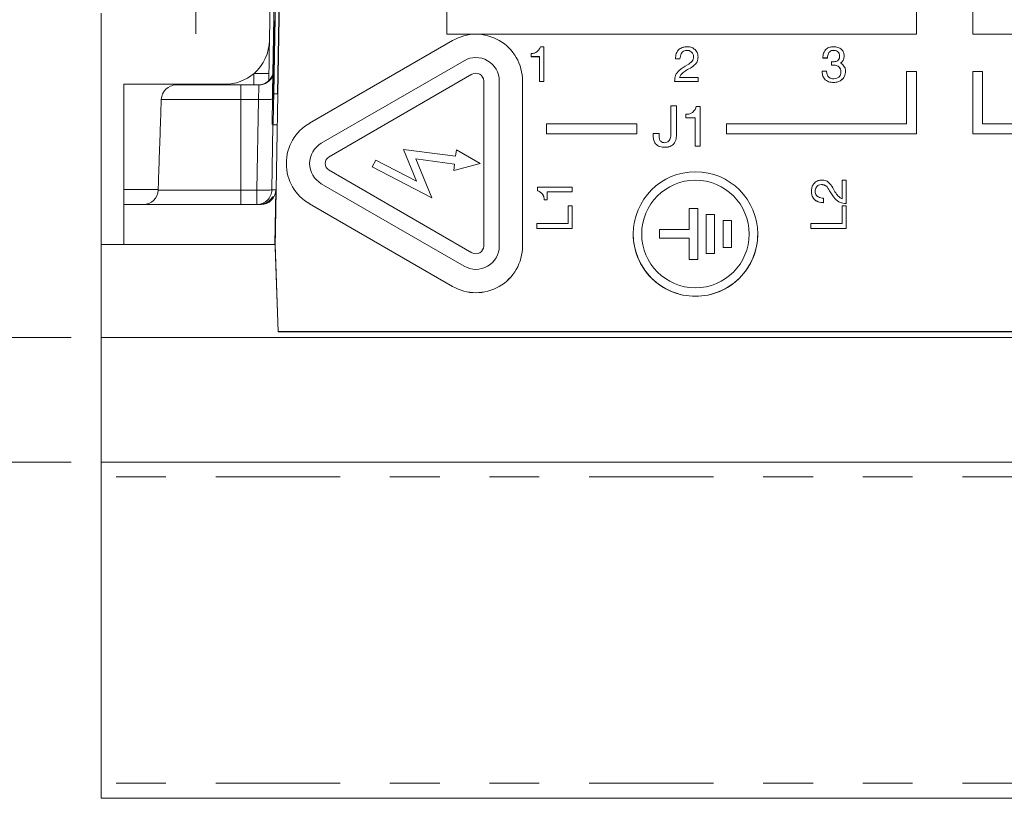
# Model space of a CAD drawing. Header units: inches. Extents: x 0.8 to 33.2, y 0.3 to 21.8.
# Tile 2 of 52: x 6.6 to 8.6, y 5.2 to 6.8. Entities that reach past the tile are written whole.
import ezdxf

# ---------------------------------------------------------------- set-up
doc = ezdxf.new("R2010")
doc.units = ezdxf.units.IN
doc.header["$MEASUREMENT"] = 0
doc.linetypes.add('PHANTOM', pattern=[0.5, 0.25, -0.05, 0.05, -0.05, 0.05, -0.05])
doc.styles.add('SLDTEXTSTYLE0', font='TXT', dxfattribs={"width": 0.75})
doc.dimstyles.new('SLDDIMSTYLE0', dxfattribs={"dimtxt": 0.12, "dimasz": 0.18, "dimexe": 0, "dimexo": 0.0625, "dimgap": 0.03, "dimtad": 0, "dimtih": 1, "dimtoh": 1, "dimrnd": 1e-09, "dimzin": 12, "dimdsep": 46, "dimtxsty": 'SLDTEXTSTYLE0', "dimsah": 1, "dimcen": 0.09, "dimadec": 0, "dimazin": 0, "dimtfac": 1, "dimtofl": 0, "dimtmove": 0, "dimatfit": 3, "dimfxl": 1, "dimtolj": 1, "dimtzin": 12, "dimarcsym": 0})
doc.dimstyles.new('SLDDIMSTYLE1', dxfattribs={"dimtxt": 0.12, "dimasz": 0.18, "dimexe": 0, "dimexo": 0.0625, "dimgap": 0.03, "dimtad": 0, "dimtih": 1, "dimtoh": 1, "dimrnd": 1e-09, "dimzin": 12, "dimdsep": 46, "dimtxsty": 'SLDTEXTSTYLE0', "dimsah": 1, "dimcen": 0.09, "dimadec": 0, "dimazin": 0, "dimtfac": 1, "dimtofl": 0, "dimtmove": 0, "dimatfit": 3, "dimfxl": 1, "dimtolj": 1, "dimtzin": 12, "dimarcsym": 0})

# ---------------------------------------------------------------- blocks, each defined once
blk = doc.blocks.new('*D4')
at = {"color": 7, "linetype": 'Continuous', "lineweight": 0}
for p, q in [((5.6014, 6.844), (5.6014, 7.144)), ((6.7594, 6.844), (5.4814, 6.844)), ((5.5084, 6.56), (5.5084, 6.3984)), ((5.5084, 6.56), (5.5327, 6.56)), ((5.9158, 6.56), (5.8915, 6.56)), ((5.9158, 6.56), (5.9158, 6.3984)), ((5.5084, 6.3984), (5.5327, 6.3984)), ((5.9158, 6.3984), (5.8915, 6.3984)), ((6.6894, 6.1145), (5.4814, 6.1145)), ((5.6014, 6.1145), (5.6014, 5.8145))]:
    blk.add_line(p, q, dxfattribs=at)
for points in [[(5.6014, 6.844), (5.6326, 7.024), (5.5701, 7.024)], [(5.6014, 6.1145), (5.5701, 5.9345), (5.6326, 5.9345)]]:
    blk.add_solid(points, dxfattribs=at)
at = {"color": 7, "linetype": 'Continuous', "lineweight": 0, "char_height": 0.12, "attachment_point": 1, "style": 'SLDTEXTSTYLE0'}
for s, insert in [('.73', (5.2382, 6.5388)), ('18.5', (5.557, 6.5388))]:
    blk.add_mtext(s, dxfattribs=dict(at, insert=insert))
blk = doc.blocks.new('*D5')
at = {"color": 7, "linetype": 'Continuous', "lineweight": 0}
for p, q in [((6.7348, 8.2815), (4.1235, 8.2815)), ((4.2435, 8.2815), (4.2435, 7.1681)), ((4.1949, 7.1538), (4.1949, 6.9921)), ((4.1949, 7.1538), (4.2192, 7.1538)), ((4.6023, 7.1538), (4.578, 7.1538)), ((4.6023, 7.1538), (4.6023, 6.9921)), ((4.1949, 6.9921), (4.2192, 6.9921)), ((4.6023, 6.9921), (4.578, 6.9921)), ((4.2435, 5.8645), (4.2435, 6.9779)), ((6.6894, 5.8645), (4.1235, 5.8645))]:
    blk.add_line(p, q, dxfattribs=at)
for points in [[(4.2435, 8.2815), (4.2123, 8.1015), (4.2748, 8.1015)], [(4.2435, 5.8645), (4.2748, 6.0445), (4.2123, 6.0445)]]:
    blk.add_solid(points, dxfattribs=at)
at = {"color": 7, "linetype": 'Continuous', "lineweight": 0, "char_height": 0.12, "attachment_point": 1, "style": 'SLDTEXTSTYLE0'}
for s, insert in [('2.42', (3.8361, 7.1325)), ('61.4', (4.2435, 7.1325))]:
    blk.add_mtext(s, dxfattribs=dict(at, insert=insert))
blk = doc.blocks.new('SW_CENTERMARKSYMBOL_1')
at = {"color": 0, "linetype": 'Continuous', "lineweight": 0}
for q in [(0, 0.12), (-0.12, 0), (0, -0.12), (0.12, 0)]:
    blk.add_line((0, 0), q, dxfattribs=at)

msp = doc.modelspace()

# ---------------------------------------------------------------- linework, layer by layer
at = {"color": 7, "linetype": 'Continuous', "lineweight": 15}
for p, q in [((7.1309, 8.1394), (7.0989, 6.2954)), ((7.096, 6.6037), (7.12, 7.9785)), ((7.1035, 6.6036), (7.1275, 7.9784)), ((7.444, 7.2564), (7.444, 6.7234)), ((8.387, 6.7234), (8.387, 7.2564)), ((8.5, 7.2564), (8.5, 6.7234)), ((7.0921, 6.9813), (7.0873, 6.7113)), ((7.0998, 6.953), (7.0938, 6.6059)), ((6.7494, 6.766), (6.7494, 6.3015)), ((7.0971, 6.7381), (7.0973, 6.7466)), ((7.0973, 6.7466), (7.0976, 6.7464)), ((7.0973, 6.7466), (7.0974, 6.7466)), ((7.0974, 6.7466), (7.0977, 6.7464)), ((7.0976, 6.7464), (7.0974, 6.7378)), ((7.0977, 6.7464), (7.0975, 6.7378)), ((7.0976, 6.7464), (7.0977, 6.7464)), ((7.0979, 6.7488), (7.0977, 6.7403)), ((7.098, 6.7503), (7.0981, 6.7503)), ((7.0966, 6.7324), (7.0967, 6.7424)), ((7.0969, 6.7321), (7.0966, 6.7324)), ((7.0966, 6.7067), (7.0973, 6.7306)), ((7.0967, 6.7424), (7.097, 6.7421)), ((7.0967, 6.7424), (7.0968, 6.7424)), ((7.0968, 6.7424), (7.0971, 6.7421)), ((7.097, 6.7421), (7.0969, 6.7321)), ((7.0969, 6.7321), (7.097, 6.7321)), ((7.0971, 6.7421), (7.097, 6.7321)), ((7.097, 6.7421), (7.0971, 6.7421)), ((7.0974, 6.7378), (7.0971, 6.7381)), ((7.0973, 6.7306), (7.0971, 6.7215)), ((7.0974, 6.7306), (7.0972, 6.7215)), ((7.0973, 6.7306), (7.0974, 6.7306)), ((7.0974, 6.7378), (7.0975, 6.7378)), ((7.0977, 6.7282), (7.0978, 6.7282)), ((7.0965, 6.7092), (7.0962, 6.7005)), ((7.0963, 6.7151), (7.0964, 6.7151)), ((7.0966, 6.7092), (7.0963, 6.7005)), ((7.0964, 6.7091), (7.0967, 6.7206)), ((7.0964, 6.6971), (7.0966, 6.7067)), ((7.0967, 6.7206), (7.0965, 6.7092)), ((7.0969, 6.7147), (7.0965, 6.6888)), ((7.0965, 6.6914), (7.0968, 6.7121)), ((7.0965, 6.7092), (7.0966, 6.7092)), ((7.0968, 6.7206), (7.0966, 6.7092)), ((7.097, 6.7147), (7.0966, 6.6888)), ((7.0967, 6.7206), (7.0968, 6.7206)), ((7.0968, 6.7121), (7.0967, 6.7063)), ((7.0967, 6.7063), (7.0967, 6.7063)), ((7.0971, 6.7215), (7.0969, 6.7147)), ((7.0969, 6.7147), (7.097, 6.7147)), ((7.0972, 6.7215), (7.097, 6.7147)), ((7.0971, 6.7215), (7.0972, 6.7215)), ((7.0971, 6.7029), (7.0973, 6.7114)), ((7.0971, 6.7053), (7.0972, 6.7053)), ((7.4552, 6.7109), (7.1681, 6.5451)), ((7.444, 6.7234), (8.387, 6.7234)), ((8.5, 6.7234), (9.65, 6.7234)), ((7.0953, 6.6607), (7.0958, 6.6914)), ((7.0959, 6.6918), (7.0955, 6.6707)), ((7.0956, 6.6706), (7.0959, 6.6895)), ((7.096, 6.6918), (7.0959, 6.6895)), ((7.0959, 6.6857), (7.096, 6.6857)), ((7.0962, 6.7005), (7.0963, 6.7005)), ((7.0963, 6.6727), (7.0964, 6.6971)), ((7.0965, 6.6888), (7.0964, 6.6818)), ((7.0965, 6.7019), (7.0966, 6.7019)), ((7.0965, 6.6977), (7.0965, 6.6914)), ((7.0965, 6.6977), (7.0966, 6.6977)), ((7.0966, 6.6888), (7.0965, 6.6818)), ((7.0965, 6.6888), (7.0966, 6.6888)), ((7.0966, 6.6836), (7.0968, 6.6921)), ((7.0968, 6.6921), (7.0971, 6.6919)), ((7.0968, 6.6921), (7.0969, 6.6921)), ((7.0969, 6.6921), (7.0972, 6.6919)), ((7.0971, 6.6919), (7.0969, 6.6833)), ((7.0972, 6.6919), (7.097, 6.6833)), ((7.0971, 6.7029), (7.0972, 6.7029)), ((7.0971, 6.6919), (7.0972, 6.6919)), ((7.6315, 6.6983), (7.6385, 6.6983)), ((7.6385, 6.6983), (7.6385, 6.6285)), ((7.9256, 6.6911), (7.9256, 6.691)), ((8.2204, 6.6911), (8.2204, 6.691)), ((7.0955, 6.6707), (7.0956, 6.6706)), ((7.0955, 6.6707), (7.0956, 6.6707)), ((7.0958, 6.6807), (7.0956, 6.6705)), ((7.0956, 6.6707), (7.0956, 6.6707)), ((7.0956, 6.6705), (7.0958, 6.6704)), ((7.0956, 6.6705), (7.0957, 6.6705)), ((7.0958, 6.6704), (7.0956, 6.6604)), ((7.0959, 6.6807), (7.0957, 6.6705)), ((7.0957, 6.6705), (7.0959, 6.6704)), ((7.0959, 6.6704), (7.0957, 6.6604)), ((7.0958, 6.6807), (7.0959, 6.6807)), ((7.0958, 6.6704), (7.0959, 6.6704)), ((7.0959, 6.6647), (7.096, 6.6735)), ((7.096, 6.6735), (7.096, 6.658)), ((7.096, 6.6735), (7.0961, 6.6735)), ((7.0961, 6.6735), (7.0961, 6.658)), ((7.0964, 6.6818), (7.0963, 6.6727)), ((7.0963, 6.6727), (7.0964, 6.6727)), ((7.0965, 6.6818), (7.0964, 6.6727)), ((7.0964, 6.6818), (7.0965, 6.6818)), ((7.0969, 6.6833), (7.0966, 6.6836)), ((7.0966, 6.6718), (7.0967, 6.6718)), ((7.0969, 6.6833), (7.097, 6.6833)), ((7.4786, 6.6703), (7.1915, 6.5045)), ((7.6131, 6.6784), (7.6131, 6.6847)), ((7.6295, 6.6784), (7.6131, 6.6784)), ((7.6131, 6.6784), (7.6131, 6.6783)), ((7.6295, 6.6783), (7.6131, 6.6783)), ((7.6295, 6.6285), (7.6295, 6.6784)), ((7.912, 6.6738), (7.903, 6.6738)), ((7.903, 6.6738), (7.903, 6.6738)), ((7.912, 6.6738), (7.903, 6.6738)), ((7.912, 6.6738), (7.912, 6.6738)), ((7.9483, 6.6777), (7.9483, 6.6776)), ((8.2082, 6.6757), (8.1991, 6.6757)), ((8.1991, 6.6757), (8.1991, 6.6756)), ((8.2082, 6.6756), (8.1991, 6.6756)), ((8.2082, 6.6757), (8.2082, 6.6756)), ((8.2164, 6.6611), (8.2164, 6.6684)), ((8.2368, 6.6672), (8.2368, 6.6671)), ((8.2418, 6.6803), (8.2418, 6.6802)), ((7.0956, 6.6604), (7.0953, 6.6607)), ((7.0959, 6.6486), (7.0954, 6.6361)), ((7.0954, 6.6394), (7.0957, 6.648)), ((7.096, 6.6486), (7.0955, 6.6361)), ((7.0956, 6.6604), (7.0957, 6.6604)), ((7.0959, 6.6556), (7.0959, 6.6647)), ((7.096, 6.658), (7.0959, 6.6486)), ((7.0959, 6.6486), (7.096, 6.6486)), ((7.0961, 6.658), (7.096, 6.6486)), ((7.096, 6.658), (7.0961, 6.658)), ((7.0961, 6.653), (7.0962, 6.653)), ((7.9298, 6.6538), (7.9298, 6.6538)), ((8.1973, 6.6493), (8.1973, 6.6493)), ((8.1973, 6.6493), (8.2064, 6.6493)), ((8.2164, 6.6611), (8.2164, 6.661)), ((8.2235, 6.6611), (8.2235, 6.6611)), ((8.2317, 6.6575), (8.2317, 6.6575)), ((8.2445, 6.6489), (8.2445, 6.6489)), ((8.367, 6.6485), (8.367, 6.5435)), ((8.387, 6.6485), (8.367, 6.6485)), ((8.387, 6.5235), (8.387, 6.6485)), ((8.52, 6.6485), (8.5, 6.6485)), ((8.5, 6.6485), (8.5, 6.5235)), ((8.52, 6.5435), (8.52, 6.6485)), ((7.0952, 6.6291), (7.0954, 6.6394)), ((7.0952, 6.617), (7.0952, 6.6291)), ((7.0954, 6.6319), (7.0953, 6.6186)), ((7.0954, 6.6361), (7.0955, 6.6361)), ((7.0954, 6.6342), (7.0955, 6.6342)), ((7.0955, 6.6319), (7.0954, 6.6186)), ((7.0954, 6.6319), (7.0955, 6.6319)), ((7.0956, 6.6221), (7.0959, 6.6429)), ((7.096, 6.643), (7.0957, 6.6307)), ((7.0957, 6.6307), (7.0959, 6.6305)), ((7.0957, 6.6307), (7.0958, 6.6307)), ((7.0962, 6.6436), (7.0958, 6.6219)), ((7.0961, 6.643), (7.0958, 6.6307)), ((7.0958, 6.6307), (7.0959, 6.6306)), ((7.0963, 6.6436), (7.0959, 6.6219)), ((7.0959, 6.6305), (7.0962, 6.643)), ((7.096, 6.643), (7.0961, 6.643)), ((7.0962, 6.6436), (7.0963, 6.6436)), ((7.4942, 6.6432), (7.2072, 6.4775)), ((7.4942, 6.6432), (7.2072, 6.4775)), ((7.5177, 6.2982), (7.5177, 6.6297)), ((7.5489, 6.2982), (7.5489, 6.6297)), ((7.5958, 6.2982), (7.5958, 6.6297)), ((7.6385, 6.6285), (7.6295, 6.6285)), ((7.6295, 6.6285), (7.6295, 6.6284)), ((7.6385, 6.6284), (7.6295, 6.6284)), ((7.6385, 6.6285), (7.6385, 6.6284)), ((7.9011, 6.6285), (7.9011, 6.6287)), ((7.9011, 6.6285), (7.9011, 6.6284)), ((7.9483, 6.6285), (7.9011, 6.6285)), ((7.9483, 6.6284), (7.9011, 6.6284)), ((7.9109, 6.6366), (7.9483, 6.6366)), ((7.9138, 6.6419), (7.9138, 6.6419)), ((7.9483, 6.6366), (7.9483, 6.6285)), ((7.9483, 6.6285), (7.9483, 6.6284)), ((8.2209, 6.6267), (8.2209, 6.6266)), ((6.9974, 6.6229), (6.7948, 6.6229)), ((6.7948, 6.6229), (6.7948, 6.4115)), ((6.9001, 6.6215), (7.0297, 6.6215)), ((7.0297, 6.6215), (7.0661, 6.6215)), ((7.0952, 6.6084), (7.0946, 6.5934)), ((7.0953, 6.6084), (7.0947, 6.5934)), ((7.0948, 6.6023), (7.0951, 6.6111)), ((7.0953, 6.6186), (7.0952, 6.6084)), ((7.0952, 6.6084), (7.0953, 6.6084)), ((7.0954, 6.6186), (7.0953, 6.6084)), ((7.0953, 6.6186), (7.0954, 6.6186)), ((7.0958, 6.6219), (7.0956, 6.6221)), ((7.0958, 6.6219), (7.0959, 6.6219)), ((7.0946, 6.5934), (7.0948, 6.6023)), ((7.0946, 6.5934), (7.0947, 6.5934)), ((7.8937, 6.5794), (7.9051, 6.5794)), ((7.8937, 6.5213), (7.8937, 6.5794)), ((7.9051, 6.5794), (7.9051, 6.5213)), ((7.9447, 6.5783), (7.9528, 6.5783)), ((7.9528, 6.5783), (7.9528, 6.4985)), ((7.9238, 6.5555), (7.9238, 6.5628)), ((7.9424, 6.5555), (7.9238, 6.5555)), ((7.9424, 6.5555), (7.9238, 6.5555)), ((7.9238, 6.5555), (7.9238, 6.5555)), ((7.9424, 6.4985), (7.9424, 6.5555)), ((7.093, 6.5431), (7.0946, 6.5415)), ((7.0946, 6.5415), (7.1021, 6.5414)), ((7.8255, 6.5435), (7.644, 6.5435)), ((7.644, 6.5435), (7.644, 6.5235)), ((7.8255, 6.5235), (7.8255, 6.5435)), ((8.367, 6.5435), (8.0055, 6.5435)), ((8.0055, 6.5435), (8.0055, 6.5235)), ((8.985, 6.5435), (8.52, 6.5435)), ((7.644, 6.5235), (7.8255, 6.5235)), ((7.644, 6.5235), (7.644, 6.5234)), ((7.644, 6.5234), (7.8255, 6.5234)), ((7.8255, 6.5235), (7.8255, 6.5234)), ((7.8584, 6.5189), (7.8584, 6.5244)), ((7.8584, 6.5244), (7.8699, 6.5244)), ((7.8699, 6.5244), (7.8699, 6.5189)), ((7.9051, 6.5213), (7.9051, 6.5212)), ((8.0055, 6.5235), (8.387, 6.5235)), ((8.0055, 6.5235), (8.0055, 6.5234)), ((8.0055, 6.5234), (8.387, 6.5234)), ((8.387, 6.5235), (8.387, 6.5234)), ((8.5, 6.5235), (8.985, 6.5235)), ((8.5, 6.5235), (8.5, 6.5234)), ((8.5, 6.5234), (8.985, 6.5234)), ((7.3564, 6.4921), (7.3829, 6.4283)), ((7.3564, 6.4921), (7.3829, 6.4283)), ((7.4614, 6.4783), (7.3564, 6.4921)), ((7.3564, 6.4921), (7.3564, 6.4921)), ((7.4632, 6.4914), (7.4614, 6.4783)), ((7.5108, 6.4639), (7.4632, 6.4914)), ((7.8818, 6.4964), (7.8818, 6.4964)), ((7.9528, 6.4985), (7.9424, 6.4985)), ((7.9424, 6.4985), (7.9424, 6.4984)), ((7.9528, 6.4984), (7.9424, 6.4984)), ((7.9528, 6.4985), (7.9528, 6.4984)), ((7.3012, 6.4709), (7.294, 6.457)), ((7.3829, 6.4283), (7.3012, 6.4709)), ((7.3812, 6.4731), (7.4594, 6.4628)), ((7.3812, 6.4731), (7.4594, 6.4628)), ((7.4137, 6.3947), (7.3812, 6.4731)), ((7.2072, 6.4504), (7.4942, 6.2847)), ((7.294, 6.457), (7.4137, 6.3947)), ((7.294, 6.457), (7.4137, 6.3947)), ((7.294, 6.457), (7.294, 6.457)), ((7.4577, 6.4497), (7.5108, 6.4639)), ((7.4577, 6.4497), (7.5108, 6.4639)), ((7.4594, 6.4628), (7.4577, 6.4497)), ((7.4577, 6.4497), (7.4577, 6.4497)), ((7.5108, 6.4639), (7.5108, 6.4639)), ((8.2378, 6.3932), (8.2378, 6.4306)), ((8.2378, 6.4306), (8.2459, 6.4306)), ((8.2459, 6.4306), (8.2459, 6.3835)), ((6.7948, 6.4115), (6.7948, 6.3815)), ((7.1001, 6.4109), (7.0982, 6.3015)), ((7.1915, 6.4233), (7.4786, 6.2576)), ((7.1915, 6.4233), (7.4786, 6.2576)), ((7.6255, 6.4091), (7.6255, 6.4161)), ((7.6255, 6.4161), (7.6954, 6.4161)), ((7.6255, 6.4091), (7.6255, 6.409)), ((7.6954, 6.4161), (7.6954, 6.4071)), ((8.1761, 6.4089), (8.1761, 6.4088)), ((8.1962, 6.4216), (8.1962, 6.4215)), ((8.2126, 6.4091), (8.2126, 6.4091)), ((7.4137, 6.3947), (7.4137, 6.3947)), ((7.6359, 6.4024), (7.6359, 6.4023)), ((7.6455, 6.3907), (7.6391, 6.3907)), ((7.6391, 6.3907), (7.6391, 6.3907)), ((7.6455, 6.3907), (7.6391, 6.3907)), ((7.6954, 6.4071), (7.6455, 6.4071)), ((7.6455, 6.4071), (7.6455, 6.3907)), ((7.6954, 6.407), (7.6455, 6.407)), ((7.6455, 6.3907), (7.6455, 6.3907)), ((7.6954, 6.4071), (7.6954, 6.407)), ((8.2006, 6.3943), (8.2006, 6.3853)), ((6.7948, 6.3815), (6.7948, 6.3015)), ((7.0701, 6.3815), (6.7948, 6.3815)), ((7.1681, 6.3827), (7.4552, 6.217)), ((7.1681, 6.3827), (7.4552, 6.217)), ((7.6872, 6.3435), (7.6872, 6.3789)), ((7.6872, 6.3789), (7.6954, 6.3789)), ((7.6954, 6.3789), (7.6954, 6.3336)), ((7.9306, 6.3735), (7.9306, 6.3312)), ((7.9476, 6.3735), (7.9306, 6.3735)), ((7.9476, 6.2712), (7.9476, 6.3735)), ((8.2006, 6.3853), (8.2006, 6.3852)), ((8.2378, 6.3435), (8.2378, 6.3789)), ((8.2378, 6.3789), (8.2459, 6.3789)), ((8.2459, 6.3835), (8.2457, 6.3835)), ((8.2457, 6.3835), (8.2457, 6.3834)), ((8.2459, 6.3834), (8.2457, 6.3834)), ((8.2459, 6.3835), (8.2459, 6.3834)), ((8.2459, 6.3789), (8.2459, 6.3336)), ((7.9816, 6.3615), (7.9646, 6.3615)), ((7.9646, 6.3615), (7.9646, 6.2832)), ((7.9816, 6.2832), (7.9816, 6.3615)), ((8.0156, 6.3495), (7.9986, 6.3495)), ((7.9986, 6.3495), (7.9986, 6.2952)), ((8.0156, 6.2952), (8.0156, 6.3495)), ((7.6246, 6.3336), (7.6246, 6.3435)), ((7.6246, 6.3435), (7.6872, 6.3435)), ((7.6246, 6.3336), (7.6246, 6.3335)), ((7.6954, 6.3336), (7.6246, 6.3336)), ((7.6954, 6.3335), (7.6246, 6.3335)), ((7.6954, 6.3336), (7.6954, 6.3335)), ((7.8706, 6.3312), (7.8706, 6.3142)), ((7.9306, 6.3312), (7.8706, 6.3312)), ((8.1751, 6.3336), (8.1751, 6.3435)), ((8.1751, 6.3435), (8.2378, 6.3435)), ((8.2459, 6.3336), (8.1751, 6.3336)), ((8.1751, 6.3336), (8.1751, 6.3335)), ((8.2459, 6.3335), (8.1751, 6.3335)), ((8.2459, 6.3336), (8.2459, 6.3335)), ((7.8706, 6.3142), (7.9306, 6.3142)), ((7.8706, 6.3142), (7.8706, 6.3141)), ((7.8706, 6.3141), (7.9306, 6.3141)), ((7.9306, 6.3142), (7.9306, 6.2712)), ((6.7494, 6.3015), (6.7494, 6.1145)), ((7.0985, 6.3015), (6.7494, 6.3015)), ((7.0985, 6.3015), (7.0986, 6.3015)), ((7.0986, 6.3015), (7.0989, 6.2954)), ((7.0986, 6.3015), (7.1051, 6.1259)), ((7.1051, 6.1263), (7.0989, 6.2954)), ((7.5489, 6.2982), (7.5489, 6.2982)), ((7.5958, 6.2982), (7.5958, 6.2981)), ((7.9986, 6.2952), (7.9986, 6.2951)), ((7.9986, 6.2952), (8.0156, 6.2952)), ((7.9986, 6.2951), (8.0156, 6.2951)), ((8.0156, 6.2952), (8.0156, 6.2951)), ((7.9306, 6.2712), (7.9476, 6.2712)), ((7.9306, 6.2712), (7.9306, 6.2711)), ((7.9306, 6.2711), (7.9476, 6.2711)), ((7.9476, 6.2712), (7.9476, 6.2711)), ((7.9646, 6.2832), (7.9646, 6.2831)), ((7.9646, 6.2832), (7.9816, 6.2832)), ((7.9646, 6.2831), (7.9816, 6.2831)), ((7.9816, 6.2832), (7.9816, 6.2831)), ((12.4794, 6.1145), (6.7494, 6.1145)), ((6.7494, 5.8645), (6.7494, 6.1145)), ((7.1051, 6.1263), (12.1236, 6.1263)), ((7.1051, 6.1263), (7.1051, 6.1259)), ((7.1051, 6.1259), (12.1236, 6.1259)), ((12.4794, 5.8645), (6.7494, 5.8645)), ((6.7494, 5.8345), (6.7494, 5.8645)), ((6.7494, 5.2195), (6.7494, 5.8345)), ((6.7494, 5.1895), (6.7494, 5.2195)), ((12.4794, 5.1895), (6.7494, 5.1895))]:
    msp.add_line(p, q, dxfattribs=at)
at = {"color": 7, "linetype": 'PHANTOM', "lineweight": 0}
for p, q in [((7.0559, 6.6215), (7.0563, 6.6449)), ((7.0863, 6.6443), (7.0861, 6.6305)), ((7.4942, 6.6432), (7.4942, 6.6432)), ((7.0297, 6.6215), (7.0297, 6.5925)), ((7.0297, 6.5925), (6.8701, 6.5925)), ((7.0297, 6.5925), (7.0297, 6.4104)), ((7.0653, 6.5925), (7.0297, 6.5925)), ((7.0622, 6.4104), (7.0653, 6.5925)), ((7.096, 6.6037), (7.1035, 6.6036)), ((7.0944, 6.5417), (7.0922, 6.4109)), ((7.2072, 6.4775), (7.2072, 6.4775)), ((6.7948, 6.4115), (6.8638, 6.4115)), ((6.8638, 6.4104), (7.0297, 6.4104)), ((7.0297, 6.4104), (7.0297, 6.3815)), ((7.0297, 6.4104), (7.0622, 6.4104)), ((7.0622, 6.3815), (7.0622, 6.4104)), ((7.0922, 6.4109), (7.1001, 6.4109)), ((7.1915, 6.4233), (7.1915, 6.4233)), ((7.1681, 6.3827), (7.1681, 6.3827)), ((7.4786, 6.2576), (7.4786, 6.2576)), ((7.4552, 6.217), (7.4552, 6.217)), ((12.4794, 5.8345), (6.7494, 5.8345)), ((12.4794, 5.2195), (6.7494, 5.2195))]:
    msp.add_line(p, q, dxfattribs=at)
at = {"color": 7, "linetype": 'PHANTOM', "lineweight": 0, "flags": 128}
msp.add_lwpolyline([(7.0863, 6.6443), (7.0857, 6.6443), (7.084, 6.6444), (7.0812, 6.6444), (7.0775, 6.6445), (7.0729, 6.6446), (7.0678, 6.6447), (7.0622, 6.6448), (7.0563, 6.6449)], dxfattribs=at)
at = {"color": 7, "linetype": 'Continuous', "lineweight": 15}
for radius in [0.125, 0.108]:
    msp.add_circle((7.9431, 6.3223), radius, dxfattribs=at)
for centre, radius, start, end in [((6.9974, 6.7129), 0.09, 310.925, 359.0011), ((7.5021, 6.6297), 0.0937, 0.0018, 120.0001), ((7.5021, 6.6297), 0.0469, 0.0018, 120.0001), ((6.9974, 6.7129), 0.09, 270, 310.925), ((7.5021, 6.6297), 0.0156, 0.0021, 119.9997), ((7.5021, 6.6297), 0.0156, 0.0023, 119.9997), ((6.9001, 6.5915), 0.03, 90, 178), ((10.6667, 6.528), 3.5738, 178.7503, 179.7566), ((3.6285, 6.6486), 3.4678, 358.2305, 359.2588), ((7.215, 6.4639), 0.0937, 119.9983, 240.0017), ((7.215, 6.4639), 0.0469, 119.9983, 240.0017), ((7.215, 6.4639), 0.0156, 119.9981, 240.0019), ((7.215, 6.4639), 0.0156, 119.9981, 179.9996), ((7.215, 6.4639), 0.0937, 180.0002, 240.0016), ((7.215, 6.4639), 0.0469, 180.0002, 240.0016), ((7.9431, 6.3223), 0.108, 0.0015, 179.9985), ((6.8338, 6.4115), 0.03, 270, 358), ((7.0701, 6.4115), 0.03, 270, 359.0011), ((7.9431, 6.3223), 0.125, 180.0009, 270.0013), ((7.9432, 6.3223), 0.125, 269.9987, 359.9992), ((7.5021, 6.2982), 0.0937, 239.9999, 359.9982), ((7.5021, 6.2981), 0.0937, 239.9999, 359.9982), ((7.5021, 6.2982), 0.0469, 239.9999, 359.9982), ((7.5021, 6.2982), 0.0469, 240, 359.9982), ((7.5021, 6.2982), 0.0156, 240.0003, 359.9979)]:
    msp.add_arc(centre, radius, start, end, dxfattribs=at)
at = {"color": 7, "linetype": 'PHANTOM', "lineweight": 0}
for centre, radius, start, end in [((7.0649, 6.6515), 0.03, 270.0011, 340.7795), ((7.0661, 6.6515), 0.03, 269.999, 340.8554), ((7.0769, 6.938), 0.3456, 268.0777, 272.7597), ((7.0622, 6.4115), 0.03, 270.0004, 359.0008), ((7.0734, 6.628), 0.2179, 267.0537, 274.9478)]:
    msp.add_arc(centre, radius, start, end, dxfattribs=at)
msp.add_ellipse((7.065, 6.5915), major_axis=(0.001, 0.03), ratio=0.008868, start_param=4.747605, end_param=6.283495, dxfattribs=at)
at = {"color": 7, "linetype": 'Continuous', "lineweight": 15}
for points, knots in [([(7.0974, 6.7264), (7.0974, 6.7294), (7.0975, 6.7354), (7.0977, 6.7432), (7.0978, 6.7479), (7.0978, 6.7485), (7.0979, 6.7488)], [0, 0, 0, 0, 0.2807982, 0.5601527, 0.7798768, 1, 1, 1, 1]), ([(7.098, 6.7503), (7.098, 6.7498), (7.098, 6.7488), (7.0979, 6.7405), (7.0978, 6.7329), (7.0977, 6.7282)], [0, 0, 0, 0, 0.27994, 0.560076, 1, 1, 1, 1]), ([(7.0977, 6.7398), (7.0978, 6.7414), (7.0978, 6.7446), (7.0979, 6.7481), (7.098, 6.75), (7.098, 6.7502), (7.098, 6.7503)], [0, 0, 0, 0, 0.280371, 0.559906, 0.779861, 1, 1, 1, 1]), ([(7.0981, 6.7503), (7.0981, 6.7498), (7.0981, 6.7488), (7.098, 6.7405), (7.0979, 6.7329), (7.0978, 6.7282)], [0, 0, 0, 0, 0.279941, 0.560078, 1, 1, 1, 1]), ([(7.0977, 6.7282), (7.0976, 6.7246), (7.0975, 6.7176), (7.0973, 6.7087), (7.0972, 6.7038), (7.0972, 6.7032), (7.0971, 6.7029)], [0, 0, 0, 0, 0.2808137, 0.5595621, 0.7796205, 1, 1, 1, 1]), ([(7.0971, 6.7053), (7.0971, 6.7055), (7.0971, 6.7059), (7.0971, 6.709), (7.0972, 6.7156), (7.0973, 6.7219), (7.0974, 6.7264)], [0, 0, 0, 0, 0.18703, 0.374127, 0.561141, 1, 1, 1, 1]), ([(7.0978, 6.7282), (7.0977, 6.7246), (7.0976, 6.7176), (7.0974, 6.7087), (7.0973, 6.7038), (7.0973, 6.7032), (7.0972, 6.7029)], [0, 0, 0, 0, 0.280815, 0.559563, 0.779621, 1, 1, 1, 1]), ([(7.0974, 6.7267), (7.0974, 6.7251), (7.0973, 6.7218), (7.0973, 6.7174), (7.0972, 6.7144), (7.0972, 6.714), (7.0972, 6.7138)], [0, 0, 0, 0, 0.281294, 0.560823, 0.78068, 1, 1, 1, 1]), ([(7.0973, 6.716), (7.0973, 6.7186), (7.0974, 6.7228), (7.0975, 6.7292), (7.0976, 6.7346), (7.0977, 6.7381), (7.0977, 6.7398)], [0, 0, 0, 0, 0.338409, 0.558977, 0.779536, 1, 1, 1, 1]), ([(7.0977, 6.7353), (7.0977, 6.7329), (7.0976, 6.729), (7.0975, 6.7234), (7.0974, 6.7187), (7.0973, 6.7157), (7.0973, 6.7142)], [0, 0, 0, 0, 0.339937, 0.560025, 0.780079, 1, 1, 1, 1]), ([(7.0973, 6.7114), (7.0973, 6.7117), (7.0973, 6.7124), (7.0974, 6.7169), (7.0976, 6.7224), (7.0976, 6.726), (7.0977, 6.7278)], [0, 0, 0, 0, 0.28063, 0.558675, 0.779198, 1, 1, 1, 1]), ([(7.0977, 6.7403), (7.0977, 6.74), (7.0977, 6.7393), (7.0976, 6.7345), (7.0975, 6.7297), (7.0974, 6.7267)], [0, 0, 0, 0, 0.281092, 0.560286, 1, 1, 1, 1]), ([(7.0977, 6.7278), (7.0977, 6.7296), (7.0977, 6.7333), (7.0978, 6.738), (7.0979, 6.7411), (7.0978, 6.7415), (7.0978, 6.7417)], [0, 0, 0, 0, 0.280919, 0.560812, 0.7805, 1, 1, 1, 1]), ([(7.0978, 6.7417), (7.0978, 6.7416), (7.0978, 6.7414), (7.0978, 6.7392), (7.0977, 6.7368), (7.0977, 6.7353)], [0, 0, 0, 0, 0.280095, 0.559971, 1, 1, 1, 1]), ([(7.0873, 6.7113), (7.0873, 6.7112), (7.0873, 6.7095), (7.0871, 6.6952), (7.0868, 6.6742), (7.0864, 6.6515), (7.0863, 6.6444), (7.0863, 6.6443)], [0, 0, 0, 0, 0.004139, 0.082458, 0.71167, 0.998259, 1, 1, 1, 1]), ([(7.0958, 6.6914), (7.0959, 6.6947), (7.096, 6.7012), (7.0962, 6.7099), (7.0963, 6.7143), (7.0963, 6.7148), (7.0963, 6.7151)], [0, 0, 0, 0, 0.28167, 0.559202, 0.779411, 1, 1, 1, 1]), ([(7.0959, 6.6895), (7.096, 6.6916), (7.0961, 6.6957), (7.0961, 6.7014), (7.0962, 6.7045), (7.0962, 6.7049), (7.0962, 6.7051)], [0, 0, 0, 0, 0.281564, 0.560238, 0.779873, 1, 1, 1, 1]), ([(7.0962, 6.7051), (7.0962, 6.7049), (7.0961, 6.7045), (7.096, 6.6996), (7.0959, 6.6947), (7.0959, 6.6918)], [0, 0, 0, 0, 0.280403, 0.559981, 1, 1, 1, 1]), ([(7.0963, 6.7151), (7.0963, 6.7148), (7.0964, 6.7142), (7.0963, 6.7076), (7.0962, 6.7005), (7.0961, 6.6962)], [0, 0, 0, 0, 0.280515, 0.5605, 1, 1, 1, 1]), ([(7.0962, 6.7017), (7.0962, 6.7033), (7.0963, 6.7061), (7.0964, 6.7082), (7.0964, 6.7091)], [0, 0, 0, 0, 0.559794, 1, 1, 1, 1]), ([(7.0964, 6.7151), (7.0964, 6.7148), (7.0965, 6.7142), (7.0964, 6.7103), (7.0964, 6.7083)], [0, 0, 0, 0, 0.500473, 1, 1, 1, 1]), ([(7.0967, 6.7063), (7.0966, 6.7055), (7.0966, 6.704), (7.0966, 6.7025), (7.0965, 6.7019)], [0, 0, 0, 0, 0.559998, 1, 1, 1, 1]), ([(7.0973, 6.7142), (7.0973, 6.7128), (7.0972, 6.7101), (7.0971, 6.7062), (7.0971, 6.7056), (7.0971, 6.7053)], [0, 0, 0, 0, 0.281447, 0.562276, 1, 1, 1, 1]), ([(7.0972, 6.7138), (7.0972, 6.7139), (7.0973, 6.7141), (7.0973, 6.7154), (7.0973, 6.716)], [0, 0, 0, 0, 0.559618, 1, 1, 1, 1]), ([(7.0959, 6.6857), (7.0959, 6.6848), (7.0959, 6.6831), (7.0958, 6.6815), (7.0958, 6.6807)], [0, 0, 0, 0, 0.559858, 1, 1, 1, 1]), ([(7.0962, 6.7005), (7.0962, 6.6983), (7.0961, 6.6953), (7.096, 6.6904), (7.0959, 6.6872), (7.0959, 6.6857)], [0, 0, 0, 0, 0.560881, 0.780732, 1, 1, 1, 1]), ([(7.096, 6.6857), (7.096, 6.6848), (7.096, 6.6831), (7.0959, 6.6815), (7.0959, 6.6807)], [0, 0, 0, 0, 0.559858, 1, 1, 1, 1]), ([(7.0963, 6.7005), (7.0963, 6.6983), (7.0962, 6.6953), (7.0961, 6.6904), (7.096, 6.6872), (7.096, 6.6857)], [0, 0, 0, 0, 0.560879, 0.78073, 1, 1, 1, 1]), ([(7.0961, 6.6962), (7.0961, 6.6973), (7.0962, 6.6993), (7.0962, 6.701), (7.0962, 6.7017)], [0, 0, 0, 0, 0.560116, 1, 1, 1, 1]), ([(7.0965, 6.7019), (7.0965, 6.7013), (7.0965, 6.7002), (7.0965, 6.6985), (7.0965, 6.6977)], [0, 0, 0, 0, 0.559915, 1, 1, 1, 1]), ([(7.6131, 6.6847), (7.6155, 6.6848), (7.6196, 6.6849), (7.6232, 6.687), (7.6248, 6.6879)], [0, 0, 0, 0, 0.560332, 1, 1, 1, 1]), ([(7.6248, 6.6879), (7.6265, 6.6896), (7.6295, 6.6926), (7.6309, 6.6966), (7.6315, 6.6983)], [0, 0, 0, 0, 0.55866, 1, 1, 1, 1]), ([(7.903, 6.6738), (7.9032, 6.6775), (7.9035, 6.6847), (7.9096, 6.6934), (7.918, 6.6978), (7.9237, 6.6982), (7.9265, 6.6983)], [0, 0, 0, 0, 0.2804646, 0.5591713, 0.779201, 1, 1, 1, 1]), ([(7.9256, 6.6911), (7.9241, 6.691), (7.921, 6.6907), (7.917, 6.6882), (7.9129, 6.6828), (7.9124, 6.6775), (7.912, 6.6738)], [0, 0, 0, 0, 0.187106, 0.373701, 0.560761, 1, 1, 1, 1]), ([(7.9256, 6.691), (7.9241, 6.6909), (7.921, 6.6907), (7.917, 6.6882), (7.9129, 6.6827), (7.9124, 6.6775), (7.912, 6.6738)], [0, 0, 0, 0, 0.187106, 0.373701, 0.560761, 1, 1, 1, 1]), ([(7.9393, 6.6782), (7.9391, 6.6802), (7.9386, 6.6842), (7.9348, 6.6884), (7.9303, 6.6908), (7.9272, 6.691), (7.9256, 6.6911)], [0, 0, 0, 0, 0.279614, 0.559009, 0.779254, 1, 1, 1, 1]), ([(7.9393, 6.6782), (7.9391, 6.6802), (7.9386, 6.6841), (7.9348, 6.6884), (7.9303, 6.6907), (7.9272, 6.6909), (7.9256, 6.691)], [0, 0, 0, 0, 0.279614, 0.559009, 0.779254, 1, 1, 1, 1]), ([(7.9265, 6.6983), (7.9298, 6.6981), (7.9356, 6.6977), (7.9402, 6.6941), (7.9423, 6.6925)], [0, 0, 0, 0, 0.559812, 1, 1, 1, 1]), ([(7.9423, 6.6925), (7.9442, 6.6901), (7.9478, 6.6857), (7.9482, 6.6801), (7.9483, 6.6777)], [0, 0, 0, 0, 0.558579, 1, 1, 1, 1]), ([(8.1991, 6.6757), (8.1993, 6.679), (8.1998, 6.6856), (8.2049, 6.6937), (8.2126, 6.6979), (8.2178, 6.6982), (8.2204, 6.6983)], [0, 0, 0, 0, 0.280678, 0.559388, 0.779231, 1, 1, 1, 1]), ([(8.2204, 6.6911), (8.219, 6.691), (8.2162, 6.6908), (8.2125, 6.6886), (8.209, 6.6836), (8.2085, 6.6789), (8.2082, 6.6757)], [0, 0, 0, 0, 0.187117, 0.373628, 0.560405, 1, 1, 1, 1]), ([(8.2204, 6.691), (8.219, 6.6909), (8.2162, 6.6908), (8.2125, 6.6886), (8.209, 6.6836), (8.2085, 6.6789), (8.2082, 6.6756)], [0, 0, 0, 0, 0.187117, 0.373628, 0.560405, 1, 1, 1, 1]), ([(8.2204, 6.6983), (8.2234, 6.6981), (8.2293, 6.6977), (8.2366, 6.6935), (8.2412, 6.6872), (8.2416, 6.6826), (8.2418, 6.6803)], [0, 0, 0, 0, 0.2806653, 0.5601751, 0.7799115, 1, 1, 1, 1]), ([(8.2327, 6.6796), (8.2325, 6.6814), (8.2321, 6.6849), (8.2287, 6.6888), (8.2245, 6.6908), (8.2218, 6.691), (8.2204, 6.6911)], [0, 0, 0, 0, 0.2794412, 0.5587571, 0.7791754, 1, 1, 1, 1]), ([(8.2327, 6.6795), (8.2325, 6.6813), (8.2321, 6.6849), (8.2287, 6.6887), (8.2245, 6.6908), (8.2218, 6.6909), (8.2204, 6.691)], [0, 0, 0, 0, 0.2794412, 0.5587571, 0.7791754, 1, 1, 1, 1]), ([(7.0966, 6.6718), (7.0966, 6.6715), (7.0966, 6.6708), (7.0965, 6.6646), (7.0964, 6.6541), (7.0963, 6.6471), (7.0962, 6.6436)], [0, 0, 0, 0, 0.28084, 0.55995, 0.779068, 1, 1, 1, 1]), ([(7.0967, 6.6718), (7.0967, 6.6715), (7.0967, 6.6708), (7.0966, 6.6646), (7.0965, 6.6541), (7.0964, 6.6471), (7.0963, 6.6436)], [0, 0, 0, 0, 0.280839, 0.559951, 0.779068, 1, 1, 1, 1]), ([(7.0963, 6.6624), (7.0963, 6.6642), (7.0964, 6.6677), (7.0965, 6.6712), (7.0965, 6.6715), (7.0966, 6.6718)], [0, 0, 0, 0, 0.279769, 0.559932, 1, 1, 1, 1]), ([(7.9268, 6.6618), (7.9304, 6.6639), (7.9355, 6.6668), (7.939, 6.6734), (7.9392, 6.6766), (7.9393, 6.6782)], [0, 0, 0, 0, 0.559601, 0.779482, 1, 1, 1, 1]), ([(7.9483, 6.6777), (7.9481, 6.6746), (7.9476, 6.6686), (7.9405, 6.66), (7.9338, 6.6562), (7.9298, 6.6538)], [0, 0, 0, 0, 0.2796642, 0.5585843, 1, 1, 1, 1]), ([(7.9483, 6.6776), (7.9481, 6.6746), (7.9476, 6.6685), (7.9405, 6.66), (7.9338, 6.6561), (7.9298, 6.6538)], [0, 0, 0, 0, 0.2796642, 0.5585843, 1, 1, 1, 1]), ([(8.2164, 6.6684), (8.2177, 6.6682), (8.22, 6.668), (8.2223, 6.6683), (8.2233, 6.6684)], [0, 0, 0, 0, 0.559557, 1, 1, 1, 1]), ([(8.2233, 6.6684), (8.2246, 6.6687), (8.2269, 6.6691), (8.2287, 6.6706), (8.2295, 6.6712)], [0, 0, 0, 0, 0.560008, 1, 1, 1, 1]), ([(8.2295, 6.6712), (8.2306, 6.6726), (8.2325, 6.6751), (8.2327, 6.6782), (8.2327, 6.6796)], [0, 0, 0, 0, 0.557906, 1, 1, 1, 1]), ([(8.2368, 6.6672), (8.2364, 6.6668), (8.2358, 6.6662), (8.235, 6.6657), (8.2347, 6.6654)], [0, 0, 0, 0, 0.559881, 1, 1, 1, 1]), ([(8.2368, 6.6671), (8.2364, 6.6668), (8.2358, 6.6662), (8.235, 6.6656), (8.2347, 6.6654)], [0, 0, 0, 0, 0.559881, 1, 1, 1, 1]), ([(8.2347, 6.6654), (8.2355, 6.665), (8.2369, 6.6642), (8.2382, 6.6632), (8.2387, 6.6628)], [0, 0, 0, 0, 0.559769, 1, 1, 1, 1]), ([(8.2418, 6.6803), (8.2416, 6.6775), (8.2412, 6.6726), (8.2381, 6.6688), (8.2368, 6.6672)], [0, 0, 0, 0, 0.5598774, 1, 1, 1, 1]), ([(8.2418, 6.6802), (8.2416, 6.6775), (8.2412, 6.6726), (8.2381, 6.6688), (8.2368, 6.6671)], [0, 0, 0, 0, 0.5598774, 1, 1, 1, 1]), ([(7.0957, 6.648), (7.0957, 6.6489), (7.0958, 6.6507), (7.0959, 6.6521), (7.0959, 6.6527)], [0, 0, 0, 0, 0.560002, 1, 1, 1, 1]), ([(7.0959, 6.6527), (7.0959, 6.6532), (7.0959, 6.6542), (7.0959, 6.6551), (7.0959, 6.6556)], [0, 0, 0, 0, 0.56, 1, 1, 1, 1]), ([(7.0959, 6.6429), (7.096, 6.6449), (7.096, 6.6485), (7.0961, 6.652), (7.0961, 6.6536)], [0, 0, 0, 0, 0.560175, 1, 1, 1, 1]), ([(7.0961, 6.653), (7.0961, 6.6511), (7.096, 6.6479), (7.096, 6.6445), (7.096, 6.643)], [0, 0, 0, 0, 0.559254, 1, 1, 1, 1]), ([(7.0964, 6.6632), (7.0964, 6.663), (7.0964, 6.6626), (7.0962, 6.6578), (7.0962, 6.6546), (7.0961, 6.653)], [0, 0, 0, 0, 0.559148, 0.780038, 1, 1, 1, 1]), ([(7.0961, 6.6536), (7.0962, 6.6554), (7.0962, 6.6586), (7.0963, 6.6612), (7.0963, 6.6624)], [0, 0, 0, 0, 0.559848, 1, 1, 1, 1]), ([(7.0962, 6.653), (7.0962, 6.6511), (7.0961, 6.6479), (7.0961, 6.6445), (7.0961, 6.643)], [0, 0, 0, 0, 0.559254, 1, 1, 1, 1]), ([(7.0965, 6.6632), (7.0965, 6.663), (7.0965, 6.6626), (7.0963, 6.6578), (7.0963, 6.6546), (7.0962, 6.653)], [0, 0, 0, 0, 0.559147, 0.780042, 1, 1, 1, 1]), ([(7.0962, 6.643), (7.0962, 6.6459), (7.0963, 6.6512), (7.0964, 6.6554), (7.0964, 6.6573)], [0, 0, 0, 0, 0.561859, 1, 1, 1, 1]), ([(7.0964, 6.6573), (7.0964, 6.6594), (7.0965, 6.663), (7.0964, 6.6632), (7.0964, 6.6632)], [0, 0, 0, 0, 0.557453, 1, 1, 1, 1]), ([(7.9011, 6.6287), (7.9015, 6.6329), (7.9021, 6.6413), (7.9119, 6.6533), (7.9211, 6.6586), (7.9268, 6.6618)], [0, 0, 0, 0, 0.279781, 0.5586, 1, 1, 1, 1]), ([(7.9298, 6.6538), (7.9265, 6.652), (7.9207, 6.6487), (7.9159, 6.644), (7.9138, 6.6419)], [0, 0, 0, 0, 0.560531, 1, 1, 1, 1]), ([(7.9298, 6.6538), (7.9265, 6.652), (7.9207, 6.6487), (7.9159, 6.6439), (7.9138, 6.6419)], [0, 0, 0, 0, 0.560531, 1, 1, 1, 1]), ([(8.2209, 6.6267), (8.2174, 6.6268), (8.2105, 6.6272), (8.2019, 6.6328), (8.1981, 6.6412), (8.1976, 6.6466), (8.1973, 6.6493)], [0, 0, 0, 0, 0.280739, 0.55873, 0.77891, 1, 1, 1, 1]), ([(8.2209, 6.6266), (8.2174, 6.6268), (8.2105, 6.6272), (8.2019, 6.6328), (8.1981, 6.6411), (8.1976, 6.6466), (8.1973, 6.6493)], [0, 0, 0, 0, 0.280739, 0.55873, 0.77891, 1, 1, 1, 1]), ([(8.2064, 6.6493), (8.2067, 6.6471), (8.2073, 6.6426), (8.2104, 6.6367), (8.2159, 6.6342), (8.2195, 6.634), (8.2212, 6.6339)], [0, 0, 0, 0, 0.281178, 0.559637, 0.779159, 1, 1, 1, 1]), ([(8.2235, 6.6611), (8.2222, 6.6612), (8.2198, 6.6614), (8.2174, 6.6612), (8.2164, 6.6611)], [0, 0, 0, 0, 0.5604903, 1, 1, 1, 1]), ([(8.2235, 6.6611), (8.2222, 6.6612), (8.2198, 6.6613), (8.2174, 6.6611), (8.2164, 6.661)], [0, 0, 0, 0, 0.5604903, 1, 1, 1, 1]), ([(8.2445, 6.6489), (8.2442, 6.6455), (8.2434, 6.6386), (8.2369, 6.6312), (8.2289, 6.6272), (8.2236, 6.6268), (8.2209, 6.6267)], [0, 0, 0, 0, 0.2796369, 0.5589277, 0.77924, 1, 1, 1, 1]), ([(8.2445, 6.6489), (8.2442, 6.6454), (8.2434, 6.6386), (8.2369, 6.6311), (8.2289, 6.6271), (8.2236, 6.6268), (8.2209, 6.6266)], [0, 0, 0, 0, 0.2796369, 0.5589277, 0.77924, 1, 1, 1, 1]), ([(8.2212, 6.6339), (8.2233, 6.6341), (8.2275, 6.6345), (8.2323, 6.638), (8.2351, 6.6427), (8.2353, 6.6459), (8.2354, 6.6476)], [0, 0, 0, 0, 0.280092, 0.559428, 0.779502, 1, 1, 1, 1]), ([(8.2317, 6.6575), (8.2304, 6.6586), (8.2279, 6.6605), (8.2249, 6.661), (8.2235, 6.6611)], [0, 0, 0, 0, 0.558854, 1, 1, 1, 1]), ([(8.2317, 6.6575), (8.2304, 6.6586), (8.2279, 6.6605), (8.2249, 6.6609), (8.2235, 6.6611)], [0, 0, 0, 0, 0.558854, 1, 1, 1, 1]), ([(8.2354, 6.6476), (8.2353, 6.6496), (8.235, 6.6534), (8.2327, 6.6563), (8.2317, 6.6575)], [0, 0, 0, 0, 0.560104, 1, 1, 1, 1]), ([(8.2354, 6.6475), (8.2353, 6.6496), (8.235, 6.6533), (8.2327, 6.6562), (8.2317, 6.6575)], [0, 0, 0, 0, 0.560104, 1, 1, 1, 1]), ([(8.2387, 6.6628), (8.2406, 6.6605), (8.2441, 6.6565), (8.2444, 6.6512), (8.2445, 6.6489)], [0, 0, 0, 0, 0.5582825, 1, 1, 1, 1]), ([(7.0954, 6.6361), (7.0954, 6.6357), (7.0954, 6.6351), (7.0954, 6.6345), (7.0954, 6.6342)], [0, 0, 0, 0, 0.560014, 1, 1, 1, 1]), ([(7.0954, 6.6342), (7.0954, 6.6338), (7.0954, 6.633), (7.0954, 6.6322), (7.0954, 6.6319)], [0, 0, 0, 0, 0.5599925, 1, 1, 1, 1]), ([(7.0955, 6.6361), (7.0955, 6.6357), (7.0955, 6.6351), (7.0955, 6.6345), (7.0955, 6.6342)], [0, 0, 0, 0, 0.560014, 1, 1, 1, 1]), ([(7.0955, 6.6342), (7.0955, 6.6338), (7.0955, 6.633), (7.0955, 6.6322), (7.0955, 6.6319)], [0, 0, 0, 0, 0.55999, 1, 1, 1, 1]), ([(7.9138, 6.6419), (7.9132, 6.641), (7.9121, 6.6393), (7.9113, 6.6375), (7.9109, 6.6366)], [0, 0, 0, 0, 0.559703, 1, 1, 1, 1]), ([(7.9138, 6.6419), (7.9132, 6.6409), (7.9121, 6.6393), (7.9113, 6.6374), (7.9109, 6.6366)], [0, 0, 0, 0, 0.559703, 1, 1, 1, 1]), ([(7.0951, 6.6111), (7.0951, 6.6116), (7.0952, 6.6125), (7.0952, 6.6134), (7.0952, 6.6138)], [0, 0, 0, 0, 0.559996, 1, 1, 1, 1]), ([(7.0952, 6.6138), (7.0952, 6.6144), (7.0952, 6.6155), (7.0952, 6.6165), (7.0952, 6.617)], [0, 0, 0, 0, 0.560004, 1, 1, 1, 1]), ([(7.9238, 6.5628), (7.9264, 6.5628), (7.9312, 6.563), (7.9353, 6.5654), (7.9371, 6.5664)], [0, 0, 0, 0, 0.560333, 1, 1, 1, 1]), ([(7.9371, 6.5664), (7.939, 6.5683), (7.9425, 6.5717), (7.944, 6.5763), (7.9447, 6.5783)], [0, 0, 0, 0, 0.558663, 1, 1, 1, 1]), ([(7.8818, 6.4964), (7.8783, 6.4966), (7.8714, 6.497), (7.8629, 6.5025), (7.8586, 6.5107), (7.8585, 6.5161), (7.8584, 6.5189)], [0, 0, 0, 0, 0.280732, 0.559515, 0.779313, 1, 1, 1, 1]), ([(7.8818, 6.4964), (7.8783, 6.4966), (7.8714, 6.497), (7.8629, 6.5025), (7.8586, 6.5106), (7.8585, 6.5161), (7.8584, 6.5188)], [0, 0, 0, 0, 0.280732, 0.559515, 0.779313, 1, 1, 1, 1]), ([(7.8699, 6.5189), (7.87, 6.517), (7.8702, 6.5133), (7.8728, 6.5086), (7.8771, 6.506), (7.88, 6.5058), (7.8815, 6.5057)], [0, 0, 0, 0, 0.28091, 0.559829, 0.779437, 1, 1, 1, 1]), ([(7.8815, 6.5057), (7.8829, 6.5058), (7.8857, 6.5061), (7.8893, 6.5084), (7.893, 6.5132), (7.8934, 6.518), (7.8937, 6.5213)], [0, 0, 0, 0, 0.18717, 0.37406, 0.561226, 1, 1, 1, 1]), ([(7.9051, 6.5213), (7.9049, 6.5176), (7.9044, 6.5104), (7.8988, 6.5014), (7.8903, 6.4969), (7.8846, 6.4966), (7.8818, 6.4964)], [0, 0, 0, 0, 0.280682, 0.559367, 0.779254, 1, 1, 1, 1]), ([(7.9051, 6.5212), (7.9049, 6.5176), (7.9044, 6.5104), (7.8988, 6.5014), (7.8903, 6.4969), (7.8846, 6.4965), (7.8818, 6.4964)], [0, 0, 0, 0, 0.280682, 0.559367, 0.779254, 1, 1, 1, 1]), ([(8.1819, 6.4246), (8.1843, 6.4266), (8.1887, 6.4301), (8.1943, 6.4305), (8.1967, 6.4306)], [0, 0, 0, 0, 0.558599, 1, 1, 1, 1]), ([(8.1967, 6.4306), (8.1998, 6.4304), (8.2058, 6.43), (8.2144, 6.4228), (8.2182, 6.4161), (8.2205, 6.4121)], [0, 0, 0, 0, 0.27967, 0.558605, 1, 1, 1, 1]), ([(7.6359, 6.4024), (7.6343, 6.404), (7.6313, 6.4071), (7.6273, 6.4084), (7.6255, 6.4091)], [0, 0, 0, 0, 0.558662, 1, 1, 1, 1]), ([(7.6359, 6.4023), (7.6343, 6.404), (7.6313, 6.407), (7.6273, 6.4084), (7.6255, 6.409)], [0, 0, 0, 0, 0.558662, 1, 1, 1, 1]), ([(8.1761, 6.4089), (8.1763, 6.4121), (8.1767, 6.4179), (8.1803, 6.4225), (8.1819, 6.4246)], [0, 0, 0, 0, 0.559813, 1, 1, 1, 1]), ([(8.2006, 6.3853), (8.1969, 6.3855), (8.1897, 6.3859), (8.1809, 6.3919), (8.1766, 6.4003), (8.1762, 6.406), (8.1761, 6.4089)], [0, 0, 0, 0, 0.280463, 0.559171, 0.779202, 1, 1, 1, 1]), ([(8.2006, 6.3852), (8.1969, 6.3854), (8.1897, 6.3858), (8.1809, 6.3918), (8.1766, 6.4003), (8.1762, 6.406), (8.1761, 6.4088)], [0, 0, 0, 0, 0.280463, 0.559171, 0.779202, 1, 1, 1, 1]), ([(8.1962, 6.4216), (8.1942, 6.4214), (8.1902, 6.4209), (8.1859, 6.4172), (8.1836, 6.4126), (8.1834, 6.4095), (8.1833, 6.408)], [0, 0, 0, 0, 0.279655, 0.558976, 0.779207, 1, 1, 1, 1]), ([(8.1962, 6.4215), (8.1942, 6.4213), (8.1902, 6.4209), (8.1859, 6.4171), (8.1836, 6.4126), (8.1834, 6.4095), (8.1833, 6.4079)], [0, 0, 0, 0, 0.279655, 0.558976, 0.779207, 1, 1, 1, 1]), ([(8.2126, 6.4091), (8.2105, 6.4127), (8.2076, 6.4178), (8.201, 6.4213), (8.1978, 6.4215), (8.1962, 6.4216)], [0, 0, 0, 0, 0.559567, 0.779481, 1, 1, 1, 1]), ([(8.2126, 6.4091), (8.2105, 6.4127), (8.2076, 6.4177), (8.201, 6.4213), (8.1978, 6.4214), (8.1962, 6.4215)], [0, 0, 0, 0, 0.559567, 0.779481, 1, 1, 1, 1]), ([(8.2457, 6.3835), (8.2415, 6.3838), (8.2331, 6.3844), (8.2211, 6.3942), (8.2158, 6.4034), (8.2126, 6.4091)], [0, 0, 0, 0, 0.279775, 0.558595, 1, 1, 1, 1]), ([(8.2457, 6.3834), (8.2415, 6.3837), (8.2331, 6.3843), (8.2211, 6.3941), (8.2158, 6.4034), (8.2126, 6.4091)], [0, 0, 0, 0, 0.279775, 0.558595, 1, 1, 1, 1]), ([(8.2205, 6.4121), (8.2224, 6.4088), (8.2257, 6.403), (8.2304, 6.3982), (8.2325, 6.3961)], [0, 0, 0, 0, 0.560508, 1, 1, 1, 1]), ([(7.0938, 6.3972), (7.0935, 6.3967), (7.0926, 6.3951), (7.0854, 6.3862), (7.0748, 6.3818), (7.0685, 6.3815), (7.0671, 6.3815)], [0, 0, 0, 0, 0.209511, 0.624785, 0.914511, 1, 1, 1, 1]), ([(7.0688, 6.3815), (7.0732, 6.3821), (7.0842, 6.3837), (7.0924, 6.3924), (7.0949, 6.3971), (7.095, 6.3972), (7.095, 6.3973)], [0, 0, 0, 0, 0.272603, 0.689701, 0.954189, 1, 1, 1, 1]), ([(7.095, 6.3973), (7.0949, 6.3973), (7.0945, 6.3972), (7.0941, 6.3972), (7.0938, 6.3972)], [0, 0, 0, 0, 0.22222, 1, 1, 1, 1]), ([(7.6391, 6.3907), (7.639, 6.393), (7.6389, 6.3972), (7.6369, 6.4008), (7.6359, 6.4024)], [0, 0, 0, 0, 0.560329, 1, 1, 1, 1]), ([(7.6391, 6.3907), (7.639, 6.393), (7.6389, 6.3972), (7.6369, 6.4007), (7.6359, 6.4023)], [0, 0, 0, 0, 0.560329, 1, 1, 1, 1]), ([(8.1833, 6.408), (8.1834, 6.4064), (8.1837, 6.4033), (8.1861, 6.3993), (8.1916, 6.3952), (8.1969, 6.3947), (8.2006, 6.3943)], [0, 0, 0, 0, 0.187105, 0.373699, 0.560758, 1, 1, 1, 1]), ([(8.2325, 6.3961), (8.2334, 6.3955), (8.2351, 6.3944), (8.2369, 6.3936), (8.2378, 6.3932)], [0, 0, 0, 0, 0.559707, 1, 1, 1, 1])]:
    msp.add_open_spline(points, degree=3, knots=knots, dxfattribs=at)
for points in [[(7.0972, 6.7056), (7.0972, 6.7053)], [(6.8701, 6.5925), (6.8638, 6.4104)], [(7.8584, 6.5172), (7.8584, 6.5171)], [(7.1212, 6.4639), (7.1212, 6.4639)], [(7.1681, 6.4639), (7.1681, 6.4639)], [(7.1994, 6.4639), (7.1994, 6.4639)], [(7.8181, 6.3223), (7.8181, 6.3223)], [(8.0681, 6.3223), (8.0681, 6.3223)]]:
    msp.add_open_spline(points, degree=1, dxfattribs=at)

# ---------------------------------------------------------------- block references
at = {"color": 7, "linetype": 'Continuous', "lineweight": 0}
msp.add_blockref('SW_CENTERMARKSYMBOL_1', (6.9394, 6.844), dxfattribs=at)

# ---------------------------------------------------------------- dimensions: what is measured, and where the dimension line sits
for base, p1, p2, dimstyle, picture, middle in [((4.2435, 8.2815), (6.7494, 5.8645), (6.7948, 8.2815), 'SLDDIMSTYLE1', '*D5', (4.2435, 7.073)), ((5.6014, 6.844), (6.7494, 6.1145), (6.8194, 6.844), 'SLDDIMSTYLE0', '*D4', (5.6014, 6.4792))]:
    dim = msp.add_linear_dim(base=base, p1=p1, p2=p2, angle=90, dimstyle=dimstyle, dxfattribs=at)
    dim.commit()
    dim.dimension.update_dxf_attribs({"geometry": picture, "text_midpoint": middle, "dimtype": 160})

doc.saveas('drawing.dxf')
